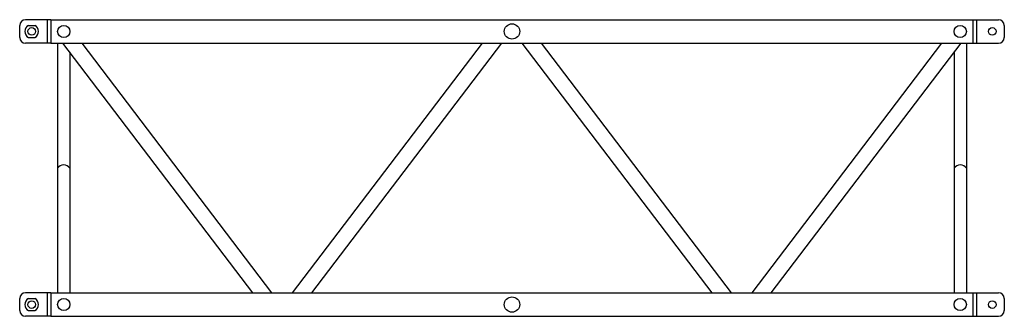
# Model space of a CAD drawing. Extents: x 41 to 2091, y 65 to 683.
import ezdxf

# ---------------------------------------------------------------- set-up
doc = ezdxf.new("R2010")
doc.units = 0
doc.layers.get('0').update_dxf_attribs({"linetype": 'CONTINUOUS'})
doc.layers.add('M24S', color=7, linetype='CONTINUOUS')

msp = doc.modelspace()

# ---------------------------------------------------------------- linework, layer by layer
at = {"color": 6}
for p, q in [((106.480249, 682.845677), (2026.480249, 682.845677)), ((106.480249, 634.445677), (2026.480249, 634.445677)), ((120.443331, 634.445677), (120.443331, 113.845677)), ((526.5514, 113.845677), (131.465774, 634.445677)), ((145.843331, 615.500528), (145.843331, 113.845677)), ((566.723011, 113.845677), (171.637385, 634.445677)), ((609.723011, 113.845677), (1004.808637, 634.445677)), ((649.894623, 113.845677), (1044.980249, 634.445677)), ((1483.065875, 113.845677), (1087.980249, 634.445677)), ((1523.237486, 113.845677), (1128.15186, 634.445677)), ((1566.237486, 113.845677), (1961.323112, 634.445677)), ((1606.409097, 113.845677), (2001.494723, 634.445677)), ((1987.117166, 615.500528), (1987.117166, 113.845677)), ((2012.517166, 634.445677), (2012.517166, 113.845677)), ((106.480249, 113.845677), (2026.480249, 113.845677)), ((106.480249, 65.445677), (2026.480249, 65.445677))]:
    msp.add_line(p, q, dxfattribs=at)
for centre, radius in [((133.143331, 658.645677), 12.7), ((1066.480249, 658.645677), 16), ((1999.817166, 658.645677), 12.7), ((1066.480249, 89.645677), 16), ((133.143331, 89.645677), 12.7), ((1999.817166, 89.645677), 12.7)]:
    msp.add_circle(centre, radius, dxfattribs=at)
for centre in [(133.143331, 364.903355), (1999.817166, 364.903355)]:
    msp.add_arc(centre, 15.707021, 36.044951, 143.955049, dxfattribs=at)
at = {"layer": 'M24S', "color": 6}
for p, q in [((106.480249, 683.145677), (53.480249, 683.145677)), ((98.480249, 683.145677), (98.480249, 634.145677)), ((106.480249, 683.145677), (106.480249, 681.585677)), ((106.480249, 681.585677), (106.480249, 635.705677)), ((2026.480249, 683.145677), (2026.480249, 681.585677)), ((2026.480249, 683.145677), (2079.480249, 683.145677)), ((2026.480249, 635.705677), (2026.480249, 681.585677)), ((2034.480249, 634.145677), (2034.480249, 683.145677)), ((41.480249, 646.145677), (41.480249, 671.145677)), ((59.780797, 671.265106), (73.179701, 671.265106)), ((2091.480249, 671.145677), (2091.480249, 646.145677)), ((59.780797, 646.026247), (73.179701, 646.026247)), ((106.480249, 634.145677), (106.480249, 635.705677)), ((2026.480249, 634.145677), (2026.480249, 635.705677)), ((106.480249, 634.145677), (53.480249, 634.145677)), ((2026.480249, 634.145677), (2079.480249, 634.145677)), ((106.480249, 114.145677), (53.480249, 114.145677)), ((98.480249, 114.145677), (98.480249, 65.145677)), ((106.480249, 114.145677), (106.480249, 112.585677)), ((106.480249, 112.585677), (106.480249, 66.705677)), ((2026.480249, 114.145677), (2026.480249, 112.585677)), ((2026.480249, 114.145677), (2079.480249, 114.145677)), ((2026.480249, 66.705677), (2026.480249, 112.585677)), ((2034.480249, 65.145677), (2034.480249, 114.145677)), ((41.480249, 77.145677), (41.480249, 102.145677)), ((59.780797, 102.265106), (73.179701, 102.265106)), ((2091.480249, 102.145677), (2091.480249, 77.145677)), ((106.480249, 65.145677), (53.480249, 65.145677)), ((59.780797, 77.026247), (73.179701, 77.026247)), ((106.480249, 65.145677), (106.480249, 66.705677)), ((2026.480249, 65.145677), (2026.480249, 66.705677)), ((2026.480249, 65.145677), (2079.480249, 65.145677))]:
    msp.add_line(p, q, dxfattribs=at)
for centre in [(66.480249, 658.645677), (2066.480249, 658.645677), (66.480249, 89.645677), (2066.480249, 89.645677)]:
    msp.add_circle(centre, 7.9375, dxfattribs=at)
for centre, radius, start, end in [((53.480249, 671.145677), 12, 90, 180), ((2079.480249, 671.145677), 12, 0, 90), ((66.480249, 658.645677), 14.2875, 117.963113, 242.036887), ((66.480249, 658.645677), 14.2875, 297.963113, 62.036887), ((53.480249, 646.145677), 12, 180, 270), ((2079.480249, 646.145677), 12, 270, 0), ((53.480249, 102.145677), 12, 90, 180), ((2079.480249, 102.145677), 12, 0, 90), ((66.480249, 89.645677), 14.2875, 117.963113, 242.036887), ((66.480249, 89.645677), 14.2875, 297.963113, 62.036887), ((53.480249, 77.145677), 12, 180, 270), ((2079.480249, 77.145677), 12, 270, 0)]:
    msp.add_arc(centre, radius, start, end, dxfattribs=at)

doc.saveas('drawing.dxf')
